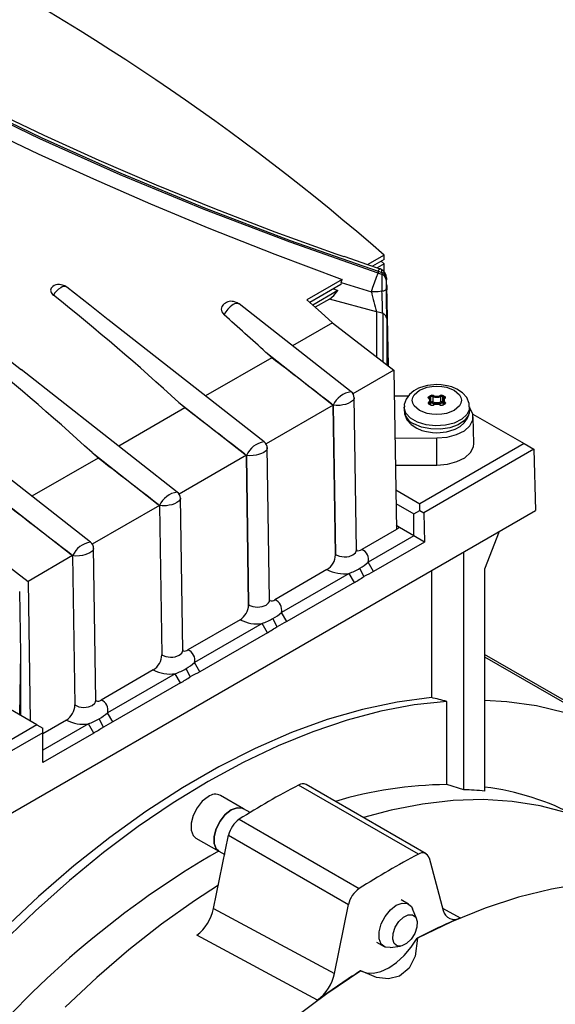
# Model space of a CAD drawing. Header units: inches. Extents: x 0 to 44, y 0 to 34.
# Tile 13 of 15: x 36.4 to 39, y 26.3 to 31. Entities that reach past the tile are written whole.
import ezdxf

# ---------------------------------------------------------------- set-up
doc = ezdxf.new("R2010")
doc.units = ezdxf.units.IN
doc.header["$LTSCALE"] = 4
doc.header["$MEASUREMENT"] = 0

msp = doc.modelspace()

# ---------------------------------------------------------------- linework, layer by layer
for p, q in [((38.0834, 29.8585), (37.9694, 29.8983)), ((38.1618, 29.9047), (38.0796, 29.8572)), ((38.162, 29.8835), (38.1054, 29.8508)), ((38.1621, 29.8622), (38.1284, 29.8428)), ((38.1471, 29.8749), (38.1621, 29.8622)), ((38.162, 29.8835), (38.1618, 29.9047)), ((38.1623, 29.8249), (38.1621, 29.8622)), ((38.1404, 29.8386), (38.0834, 29.8585)), ((38.1331, 29.8266), (38.1331, 29.8178)), ((38.1331, 29.8266), (38.1505, 29.8215)), ((38.1331, 29.8178), (38.1505, 29.8126)), ((38.1505, 29.8215), (38.1505, 29.8126)), ((37.9595, 29.7879), (37.7901, 29.6901)), ((37.9556, 29.7731), (37.9533, 29.763)), ((37.9556, 29.7731), (37.9595, 29.7879)), ((37.9556, 29.7731), (38.1009, 29.7283)), ((38.1723, 29.7933), (38.1723, 29.7844)), ((37.9533, 29.763), (37.8046, 29.6772)), ((37.9401, 29.7341), (37.8192, 29.6643)), ((37.9183, 29.7428), (37.9401, 29.7341)), ((38.1153, 29.7279), (38.1009, 29.7283)), ((38.1751, 29.758), (38.1748, 29.7422)), ((38.1834, 29.3716), (38.1751, 29.758)), ((37.899, 29.6933), (37.8308, 29.654)), ((38.1251, 29.6314), (37.899, 29.6933)), ((38.0029, 29.248), (37.4649, 29.6695)), ((38.1251, 29.6314), (38.1251, 29.4166)), ((37.5853, 29.0069), (36.8342, 29.5954)), ((37.9138, 29.5795), (37.7215, 29.4685)), ((37.9138, 29.5795), (38.2092, 29.3517)), ((38.1549, 29.624), (38.1564, 29.3924)), ((38.1744, 29.5995), (38.1752, 29.3779)), ((37.6219, 29.411), (37.5931, 29.4372)), ((37.5931, 29.4372), (37.9103, 29.1887)), ((37.6219, 29.411), (37.3039, 29.2274)), ((37.1677, 28.7659), (36.4166, 29.3544)), ((38.2092, 29.3517), (38.0118, 29.2378)), ((38.2092, 29.3517), (38.2207, 28.5855)), ((38.029, 28.4869), (38.018, 29.2218)), ((38.2777, 29.2267), (38.2111, 29.2266)), ((38.3772, 29.2248), (38.3838, 29.2286)), ((38.3782, 29.216), (38.3777, 29.217)), ((38.3777, 29.2168), (38.3777, 29.2169)), ((38.38, 29.22), (38.3866, 29.2238)), ((38.38, 29.2139), (38.38, 29.22)), ((38.3848, 29.2034), (38.3844, 29.205)), ((38.3848, 29.1854), (38.3848, 29.2034)), ((38.3866, 29.1981), (38.3866, 29.2238)), ((38.3966, 29.2244), (38.3966, 29.1986)), ((38.434, 29.1986), (38.434, 29.2244)), ((38.444, 29.2238), (38.4507, 29.22)), ((38.444, 29.1981), (38.444, 29.2238)), ((38.4463, 29.205), (38.4459, 29.2034)), ((38.4459, 29.2034), (38.4459, 29.1854)), ((38.4468, 29.2286), (38.4534, 29.2248)), ((38.4507, 29.2139), (38.4507, 29.22)), ((38.453, 29.217), (38.4524, 29.216)), ((38.453, 29.2169), (38.453, 29.2168)), ((37.2043, 29.1699), (36.8863, 28.9864)), ((37.2043, 29.1699), (37.1755, 29.1962)), ((37.1755, 29.1962), (37.4927, 28.9476)), ((37.9174, 29.1832), (37.5943, 28.9967)), ((37.9282, 28.4656), (37.9174, 29.1832)), ((37.9174, 29.1832), (37.9282, 28.4656)), ((38.2578, 29.1745), (38.2578, 29.1584)), ((38.3838, 29.1846), (38.3772, 29.1884)), ((38.379, 29.1926), (38.379, 29.1887)), ((38.3858, 29.1848), (38.3792, 29.1886)), ((38.3866, 29.1981), (38.3848, 29.197)), ((38.3894, 29.1933), (38.3848, 29.1906)), ((38.4459, 29.1906), (38.4412, 29.1933)), ((38.4459, 29.197), (38.444, 29.1981)), ((38.4515, 29.1886), (38.4448, 29.1848)), ((38.4534, 29.1884), (38.4468, 29.1846)), ((38.4516, 29.1887), (38.4516, 29.1926)), ((38.453, 29.1901), (38.453, 29.1898)), ((38.5728, 29.1584), (38.5728, 29.1745)), ((38.5879, 29.1407), (38.8343, 28.9985)), ((38.5925, 28.9989), (38.5897, 29.1275)), ((38.2141, 29.0252), (38.4158, 29.0256)), ((38.4158, 28.8954), (38.4158, 29.0256)), ((37.6114, 28.2458), (37.6004, 28.9807)), ((38.8343, 28.9985), (38.3332, 28.7092)), ((38.8811, 28.9715), (38.3521, 28.6661)), ((38.8343, 28.9985), (38.8811, 28.9715)), ((38.8811, 28.9715), (38.89, 28.677)), ((36.7501, 28.5248), (36.2122, 28.9463)), ((36.7867, 28.9289), (36.4687, 28.7453)), ((36.7867, 28.9289), (36.7579, 28.9551)), ((36.7579, 28.9551), (37.0751, 28.7066)), ((37.4998, 28.9422), (37.1767, 28.7556)), ((37.5106, 28.2245), (37.4998, 28.9421)), ((37.4998, 28.9421), (37.5106, 28.2245)), ((38.2161, 28.895), (38.4158, 28.8954)), ((38.2179, 28.7758), (38.3332, 28.7092)), ((37.1938, 28.0048), (37.1828, 28.7396)), ((36.3404, 28.714), (36.6576, 28.4655)), ((37.0822, 28.7011), (36.7591, 28.5146)), ((37.0822, 28.701), (37.093, 27.9835)), ((38.2188, 28.7109), (38.3054, 28.661)), ((38.3332, 28.677), (38.3332, 28.7092)), ((35.992, 27.004), (38.89, 28.677)), ((38.3054, 28.661), (38.3332, 28.677)), ((38.3054, 28.5549), (38.3054, 28.661)), ((38.3332, 28.677), (38.3521, 28.6661)), ((38.3521, 28.6661), (38.3564, 28.5254)), ((38.2207, 28.5855), (38.0542, 28.4893)), ((38.2358, 28.5951), (38.2207, 28.5864)), ((38.3054, 28.5549), (38.2358, 28.5951)), ((36.1547, 28.564), (36.4501, 28.3362)), ((38.3054, 28.5549), (38.0857, 28.4281)), ((38.3564, 28.5254), (38.3054, 28.5549)), ((38.7149, 28.5759), (38.645, 28.3957)), ((36.7763, 27.7637), (36.7653, 28.4986)), ((38.3564, 28.5254), (38.1112, 28.3839)), ((36.6646, 28.46), (36.4501, 28.3362)), ((36.6646, 28.46), (36.6754, 27.7424)), ((37.9282, 28.4637), (37.9282, 28.4656)), ((37.9282, 28.4636), (37.9282, 28.4637)), ((38.5448, 27.3349), (38.5448, 28.4777)), ((38.065, 28.3595), (38.0451, 28.3992)), ((38.1112, 28.3839), (38.0857, 28.4281)), ((38.645, 28.3957), (38.645, 27.3284)), ((37.8872, 28.3929), (37.6366, 28.2483)), ((37.9933, 28.3748), (37.6681, 28.187)), ((38.0188, 28.3306), (37.9933, 28.3748)), ((38.3889, 28.3877), (38.3889, 27.7781)), ((36.4501, 28.3362), (36.4602, 27.6659)), ((38.0188, 28.3306), (37.6936, 28.1428)), ((36.4163, 27.9905), (36.4101, 28.2875)), ((37.5106, 28.2226), (37.5106, 28.2245)), ((37.5106, 28.2225), (37.5106, 28.2226)), ((37.6474, 28.1184), (37.6275, 28.1581)), ((37.6936, 28.1428), (37.6681, 28.187)), ((37.4696, 28.1519), (37.219, 28.0072)), ((37.5757, 28.1337), (37.2505, 27.9459)), ((37.6013, 28.0895), (37.5757, 28.1337)), ((37.6013, 28.0895), (37.276, 27.9017)), ((36.4101, 27.6948), (36.4163, 27.9905)), ((36.4163, 27.6912), (36.4163, 27.9905)), ((39.2038, 27.6619), (38.645, 27.9845)), ((38.645, 27.9735), (39.1878, 27.6602)), ((37.276, 27.9017), (37.2505, 27.9459)), ((37.052, 27.9108), (36.8014, 27.7661)), ((37.1582, 27.8926), (36.8329, 27.7049)), ((37.1837, 27.8484), (37.1582, 27.8926)), ((37.2298, 27.8774), (37.2099, 27.917)), ((37.1837, 27.8484), (36.8584, 27.6607)), ((36.493, 27.6469), (36.347, 27.7312)), ((38.4626, 27.3594), (38.4626, 27.7598)), ((36.8584, 27.6607), (36.8329, 27.7049)), ((36.493, 27.6469), (35.992, 27.3576)), ((36.493, 27.6469), (36.5209, 27.6308)), ((36.6344, 27.6697), (36.5209, 27.6042)), ((36.7406, 27.6516), (36.5209, 27.5247)), ((36.7661, 27.6074), (36.7406, 27.6516)), ((36.8122, 27.6363), (36.7923, 27.676)), ((36.5209, 27.609), (35.992, 27.3036)), ((36.5209, 27.609), (36.5209, 27.6308)), ((36.5209, 27.4658), (36.5209, 27.609)), ((36.7661, 27.6074), (36.5209, 27.4658)), ((38.3268, 27.0249), (37.7506, 27.3576)), ((38.3635, 27.0274), (37.7872, 27.36)), ((38.5448, 27.3349), (38.4626, 27.3594)), ((37.4861, 27.2436), (37.3754, 27.3075)), ((37.5175, 27.2254), (37.4861, 27.2436)), ((37.4654, 27.193), (38.0417, 26.8603)), ((37.3424, 26.7645), (37.4143, 27.1159)), ((37.4143, 27.1159), (37.9906, 26.7833)), ((37.2573, 27.1029), (37.368, 27.039)), ((37.3547, 27.0513), (37.368, 27.039)), ((37.368, 27.039), (37.3954, 27.0232)), ((38.3779, 27.0069), (38.4456, 26.7542)), ((38.2795, 26.7856), (38.2433, 26.8064)), ((37.3424, 26.7645), (37.9229, 26.4525)), ((37.9229, 26.4525), (37.9906, 26.7833)), ((38.3177, 26.7157), (38.2985, 26.7627)), ((38.4427, 26.7652), (38.5268, 26.7187)), ((37.8417, 26.3232), (37.2614, 26.6353)), ((38.1252, 26.6019), (38.1614, 26.581)), ((38.3204, 26.6217), (38.3217, 26.621)), ((38.1907, 26.576), (38.241, 26.5828)), ((38.0494, 26.4638), (38.0481, 26.4646))]:
    msp.add_line(p, q)
at = {"flags": 128}
for points in [[(38.1331, 29.8178), (37.7096, 29.9665), (37.2963, 30.124), (36.8935, 30.2901), (36.5072, 30.4627), (36.1408, 30.6401), (35.7982, 30.8207), (35.4817, 31.0031), (35.1962, 31.1844), (34.9431, 31.3634), (34.7223, 31.5401), (34.5358, 31.7132), (34.387, 31.8797)], [(34.402, 31.8805), (34.5506, 31.7144), (34.7369, 31.5416), (34.9574, 31.3654), (35.2101, 31.1868), (35.4952, 31.006), (35.8112, 30.824), (36.1519, 30.6445), (36.5136, 30.4693), (36.8962, 30.2983), (37.2981, 30.1324), (37.7107, 29.9751), (38.1331, 29.8266)], [(37.9697, 29.8954), (37.9315, 29.9087), (37.6381, 30.0153), (37.3487, 30.1266), (37.0669, 30.2411), (36.7917, 30.3591), (36.527, 30.4791), (36.2714, 30.6016), (36.0173, 30.7309), (35.775, 30.8624), (35.5435, 30.9971), (35.3252, 31.1337)], [(35.2319, 31.0798), (35.3298, 31.0145), (35.5376, 30.8859), (35.7598, 30.7596), (35.9951, 30.6354), (36.242, 30.5128), (36.4991, 30.3914), (36.7652, 30.2708), (37.0391, 30.1515), (37.32, 30.0344), (37.636, 29.9091), (37.9595, 29.7879)], [(38.1153, 29.7719), (38.1249, 29.798), (38.1331, 29.8178)], [(38.1331, 29.8266), (38.1385, 29.8369), (38.1409, 29.8375), (38.1408, 29.8364)], [(38.151, 29.8335), (38.1425, 29.8379), (38.1402, 29.8383)], [(38.1505, 29.8215), (38.1506, 29.8325), (38.1508, 29.833)], [(38.1009, 29.7283), (38.1078, 29.7499), (38.1153, 29.7719)], [(38.1723, 29.7933), (38.1723, 29.7988), (38.1724, 29.7992), (38.1726, 29.7953)], [(38.1726, 29.7953), (38.1726, 29.7946), (38.1729, 29.7855)], [(38.1751, 29.758), (38.1731, 29.769), (38.1727, 29.7698)], [(38.1748, 29.7422), (38.1745, 29.7371), (38.174, 29.7431), (38.1735, 29.7599), (38.1729, 29.7855)], [(36.5764, 29.7578), (36.5686, 29.7539), (36.5611, 29.7456), (36.5584, 29.7356), (36.5609, 29.7252), (36.5682, 29.7155), (36.5719, 29.7124)], [(36.6327, 29.7526), (36.6267, 29.7566), (36.6097, 29.7623)], [(36.8359, 29.5928), (36.7473, 29.6635), (36.637, 29.7499)], [(37.899, 29.6933), (37.9208, 29.7101), (37.9401, 29.7341)], [(38.1515, 29.7309), (38.1339, 29.7286), (38.1153, 29.7279)], [(38.1515, 29.7309), (38.156, 29.732), (38.1602, 29.7332), (38.1638, 29.7347), (38.1669, 29.7363), (38.1694, 29.738), (38.1712, 29.7398), (38.1723, 29.7417), (38.1727, 29.7436)], [(37.4647, 29.6693), (37.4554, 29.6756), (37.4384, 29.6813)], [(37.7901, 29.6901), (37.8598, 29.6282), (37.9138, 29.5795)], [(37.3879, 29.6652), (37.3813, 29.6572), (37.3786, 29.6448), (37.3819, 29.6318), (37.3909, 29.6195), (37.3929, 29.6177)], [(36.4183, 29.3518), (36.3297, 29.4224), (36.2194, 29.5089)], [(38.4153, 29.282), (38.3696, 29.2776), (38.3528, 29.2736), (38.3271, 29.2644), (38.3039, 29.2517), (38.2833, 29.2345), (38.2676, 29.2128), (38.2588, 29.1868), (38.2592, 29.1748)], [(38.3318, 29.1584), (38.3069, 29.1795), (38.2996, 29.1928), (38.2972, 29.2066), (38.2996, 29.2205), (38.3069, 29.2337), (38.3318, 29.2548), (38.3684, 29.2692), (38.3914, 29.2734), (38.4153, 29.2748), (38.4393, 29.2734), (38.4622, 29.2692), (38.4988, 29.2548)], [(38.4988, 29.2548), (38.5237, 29.2337), (38.531, 29.2204), (38.5334, 29.2066), (38.531, 29.1928), (38.5237, 29.1795), (38.4988, 29.1584), (38.4622, 29.144), (38.4393, 29.1398), (38.4153, 29.1384), (38.3914, 29.1398), (38.3684, 29.144), (38.3318, 29.1584)], [(38.5714, 29.1753), (38.5709, 29.1919), (38.5591, 29.2196), (38.5386, 29.2428), (38.5117, 29.2605), (38.4876, 29.2706), (38.4648, 29.2769), (38.4358, 29.2812), (38.4153, 29.282)], [(38.0177, 29.2179), (38.0178, 29.2152), (38.0155, 29.2098), (38.0095, 29.2034), (38.0007, 29.1973), (37.9895, 29.1918), (37.9762, 29.1872), (37.9639, 29.1841), (37.9507, 29.182), (37.9307, 29.1813), (37.9174, 29.1832)], [(38.3758, 29.2162), (38.3741, 29.2183), (38.3738, 29.2206), (38.3748, 29.2229), (38.3772, 29.2248)], [(38.3841, 29.2062), (38.3831, 29.2101), (38.3782, 29.216)], [(38.4524, 29.216), (38.4476, 29.2101), (38.4467, 29.2067)], [(38.5728, 29.1751), (38.5718, 29.1643), (38.5597, 29.1381), (38.5347, 29.1152), (38.4991, 29.0975), (38.4561, 29.0867), (38.4094, 29.0836), (38.3633, 29.0887), (38.3218, 29.1013), (38.2886, 29.1205), (38.2667, 29.1444), (38.258, 29.1711), (38.2578, 29.1747)], [(38.2592, 29.1576), (38.2598, 29.141), (38.2715, 29.1133), (38.2921, 29.0901), (38.3189, 29.0724), (38.343, 29.0623), (38.3659, 29.056), (38.3949, 29.0517), (38.4153, 29.0508)], [(38.5728, 29.1584), (38.5674, 29.1349), (38.5487, 29.11), (38.518, 29.0895), (38.4783, 29.0751), (38.433, 29.0681), (38.386, 29.0691), (38.3417, 29.078), (38.304, 29.0941)], [(38.3792, 29.1886), (38.3781, 29.1894), (38.3777, 29.1899)], [(38.4153, 29.0508), (38.461, 29.0552), (38.4778, 29.0592), (38.5036, 29.0685), (38.5268, 29.0812), (38.5473, 29.0984), (38.5631, 29.1201), (38.5718, 29.1461), (38.5714, 29.158)], [(38.4158, 29.0256), (38.465, 29.0297), (38.51, 29.0417), (38.5475, 29.0605), (38.5742, 29.0847), (38.588, 29.1122), (38.5879, 29.1409), (38.5738, 29.1683), (38.5728, 29.1695)], [(38.453, 29.1899), (38.4526, 29.1894), (38.4515, 29.1886)], [(38.4549, 29.1971), (38.4565, 29.195), (38.4568, 29.1926), (38.4558, 29.1904), (38.4534, 29.1884)], [(37.6001, 28.9768), (37.6003, 28.9742), (37.5979, 28.9688), (37.5919, 28.9623), (37.5831, 28.9563), (37.5719, 28.9508), (37.5586, 28.9461), (37.5463, 28.943), (37.5331, 28.9409), (37.5131, 28.9403), (37.4998, 28.9421)], [(38.4158, 28.8954), (38.4657, 28.8996), (38.5115, 28.9118), (38.5496, 28.9309), (38.5767, 28.9554), (38.5908, 28.9834), (38.5925, 28.9989)], [(37.1825, 28.7358), (37.1827, 28.7331), (37.1803, 28.7277), (37.1744, 28.7213), (37.1655, 28.7152), (37.1543, 28.7097), (37.141, 28.705), (37.1288, 28.702), (37.1155, 28.6999), (37.0955, 28.6992), (37.0822, 28.701)], [(38.2358, 28.5951), (38.2276, 28.6007), (38.2204, 28.6073)], [(36.7649, 28.4947), (36.7651, 28.492), (36.7627, 28.4866), (36.7568, 28.4802), (36.748, 28.4741), (36.7367, 28.4686), (36.7234, 28.464), (36.7112, 28.4609), (36.6979, 28.4588), (36.678, 28.4581), (36.6646, 28.46)], [(37.9282, 28.4656), (37.9342, 28.4622), (37.9476, 28.4572), (37.9702, 28.454), (37.9821, 28.4545), (37.9932, 28.4563), (38.0118, 28.4634), (38.0243, 28.4743), (38.0278, 28.4809), (38.029, 28.488), (38.0289, 28.4884)], [(37.5106, 28.2245), (37.5166, 28.2211), (37.53, 28.2161), (37.5526, 28.2129), (37.5645, 28.2134), (37.5757, 28.2152), (37.5942, 28.2223), (37.6067, 28.2332), (37.6102, 28.2398), (37.6114, 28.247), (37.6113, 28.2473)], [(37.093, 27.9835), (37.0992, 27.98), (37.1125, 27.9751), (37.135, 27.9719), (37.1469, 27.9723), (37.1581, 27.9742), (37.1766, 27.9813), (37.1891, 27.9921), (37.1926, 27.9988), (37.1938, 28.0059), (37.1937, 28.0063)], [(38.3889, 27.7781), (38.2253, 27.7564), (38.0583, 27.721), (37.8882, 27.6719), (37.716, 27.6094), (37.542, 27.5338), (37.3671, 27.4452), (37.1919, 27.344), (37.017, 27.2306), (36.843, 27.1055), (36.6707, 26.9691), (36.5007, 26.8218), (36.3337, 26.6644), (36.1701, 26.4972)], [(38.4626, 27.7598), (38.3064, 27.7423), (38.1467, 27.712), (37.9841, 27.6691), (37.8192, 27.6137), (37.6526, 27.546), (37.4848, 27.4663), (37.3164, 27.3748), (37.148, 27.2719), (36.9802, 27.1579), (36.8136, 27.0332), (36.6487, 26.8982), (36.4861, 26.7534), (36.3264, 26.5993), (36.1701, 26.4364)], [(36.6754, 27.7424), (36.6814, 27.739), (36.6949, 27.734), (36.7175, 27.7308), (36.7294, 27.7313), (36.7405, 27.7331), (36.759, 27.7402), (36.7715, 27.7511), (36.775, 27.7577), (36.7762, 27.7648), (36.7761, 27.7652)], [(40.0165, 26.7226), (40.014, 26.7293), (39.9533, 26.8754), (39.8835, 27.0118), (39.8048, 27.1381), (39.7176, 27.2537), (39.622, 27.3583), (39.5185, 27.4516), (39.4073, 27.5332), (39.289, 27.6029), (39.1638, 27.6603), (39.0322, 27.7053), (38.8948, 27.7378), (38.7518, 27.7576), (38.645, 27.764)], [(37.3164, 27.3016), (37.2878, 27.2793), (37.2627, 27.2481), (37.244, 27.2116), (37.2341, 27.1744), (37.2341, 27.141), (37.244, 27.1152), (37.2573, 27.1029)], [(39.2448, 27.1367), (39.1628, 27.1767), (39.0402, 27.2233), (38.9115, 27.2573), (38.7773, 27.2787), (38.638, 27.2873), (38.4941, 27.2831), (38.3464, 27.2662), (38.1952, 27.2365), (38.0629, 27.2009)], [(37.4861, 27.2436), (37.4807, 27.2462), (37.4556, 27.2484), (37.427, 27.2377), (37.3985, 27.2154), (37.3734, 27.1842), (37.3547, 27.1478), (37.3448, 27.1106), (37.3448, 27.0771), (37.3547, 27.0513)], [(37.368, 27.039), (37.3547, 27.0513), (37.3448, 27.0771), (37.3448, 27.1106), (37.3547, 27.1478), (37.3734, 27.1842), (37.3985, 27.2154), (37.427, 27.2377), (37.4556, 27.2484), (37.4807, 27.2462), (37.4861, 27.2436)], [(40.7245, 25.5543), (40.7223, 25.5672), (40.6877, 25.7327), (40.643, 25.8893), (40.5883, 26.0366), (40.5239, 26.1738), (40.4499, 26.3005), (40.3668, 26.4161), (40.2749, 26.5201), (40.1744, 26.6122), (40.066, 26.6919), (39.9498, 26.759), (39.8265, 26.8131), (39.6966, 26.854), (39.5605, 26.8817), (39.4189, 26.8959), (39.2722, 26.8966), (39.1212, 26.8838), (38.9663, 26.8575), (38.8083, 26.818), (38.6478, 26.7652), (38.4854, 26.6995), (38.3217, 26.621)], [(37.3653, 26.8766), (37.2501, 26.8016), (37.092, 26.689), (36.9353, 26.5658), (36.7807, 26.4327), (36.6288, 26.29)], [(38.1481, 26.5933), (38.1382, 26.619), (38.1382, 26.6525), (38.1481, 26.6897), (38.1668, 26.7262), (38.1919, 26.7574), (38.2205, 26.7797), (38.249, 26.7904), (38.2741, 26.7881), (38.2928, 26.7732), (38.2985, 26.7627)], [(38.2108, 26.5952), (38.2033, 26.6162), (38.2048, 26.6438), (38.2151, 26.6737), (38.2325, 26.7014), (38.2545, 26.7227), (38.2776, 26.7343), (38.2984, 26.7345), (38.3137, 26.7232), (38.3211, 26.7021), (38.3196, 26.6745), (38.3093, 26.6446), (38.2919, 26.6169), (38.27, 26.5956), (38.2468, 26.584), (38.226, 26.5839), (38.2108, 26.5952)], [(38.0481, 26.4646), (38.0775, 26.4543), (38.1108, 26.4533), (38.1468, 26.4617), (38.1843, 26.4791), (38.2217, 26.5049), (38.2578, 26.5382), (38.2911, 26.5776), (38.3204, 26.6217)], [(38.3217, 26.621), (38.3109, 26.5349), (38.2827, 26.4779), (38.2351, 26.4393), (38.1829, 26.4267), (38.1253, 26.4327), (38.0494, 26.4638)], [(38.1907, 26.576), (38.1668, 26.5784), (38.1481, 26.5933)], [(38.0494, 26.4638), (37.8857, 26.3533), (37.7233, 26.2315), (37.5628, 26.0989), (37.4048, 25.9561), (37.2499, 25.8035), (37.0989, 25.6419), (36.9522, 25.4719), (36.8106, 25.2942), (36.6745, 25.1094), (36.5446, 24.9184), (36.4213, 24.722), (36.3051, 24.5208), (36.1967, 24.3158), (36.0962, 24.1078), (36.0043, 23.8976), (35.9212, 23.6861), (35.8472, 23.4741), (35.7828, 23.2624), (35.7281, 23.052), (35.6834, 22.8437), (35.6488, 22.6384), (35.6246, 22.4368), (35.6107, 22.2398)]]:
    msp.add_lwpolyline(points, dxfattribs=at)
for centre, radius, start, end in [((30.7915, 21.4377), 11.2255, 48.96099, 63.09868), ((38.14, 29.7909), 0.0324, 4.2702, 70.9526), ((38.1307, 29.7974), 0.042, 357.0793, 61.4168), ((43.4122, 29.8305), 5.2617, 180.1949, 181.0848), ((38.14, 29.782), 0.0324, 4.2704, 70.9531), ((40.803, 29.7934), 2.6308, 180.1948, 181.0848), ((36.6678, 29.6507), 0.114, 122.1343, 147.278), ((36.5987, 29.7149), 0.0486, 76.9184, 117.4651), ((36.624, 29.7273), 0.0261, 60.1214, 130.0428), ((39.3131, 29.979), 1.2379, 191.6851, 196.3077), ((35.2481, 29.5848), 2.907, 0.7732, 2.8814), ((27.3003, 29.5429), 10.8743, 0.2983, 1.05766), ((29.5183, 20.8529), 11.3244, 47.45487, 51.47427), ((37.4273, 29.6289), 0.0535, 78.039, 137.3826), ((37.4529, 29.6453), 0.0271, 63.6779, 129.0907), ((37.4972, 29.5688), 0.1152, 122.1845, 154.889), ((38.1163, 29.533), 0.0989, 67.0636, 84.9442), ((-28.0746, -43.2337), 97.9454, 47.898036, 48.055711), ((38.1456, 29.5965), 0.029, 5.7929, 71.3232), ((29.1007, 20.6119), 11.3244, 47.45487, 51.47427), ((38.0182, 29.1387), 0.1102, 98.0914, 156.1854), ((37.9786, 29.2169), 0.0395, 0.8574, 51.9146), ((38.3769, 29.2141), 0.0023, 37.347, 118.1037), ((38.3691, 29.2066), 0.0117, 305.0941, 54.9059), ((38.3739, 29.2197), 0.00605, 2.6055, 57.3945), ((38.3817, 29.2163), 0.00403, 114.6582, 171.2853), ((38.3714, 29.2034), 0.0132, 305.1333, 20.6073), ((38.3923, 29.2123), 0.0184, 69.0998, 117.2521), ((38.3806, 29.2235), 0.00605, 2.6055, 57.3945), ((38.3922, 29.2128), 0.0123, 69.2744, 117.0775), ((38.3922, 29.1871), 0.0123, 69.2744, 117.0775), ((38.3892, 29.1988), 0.0074, 314.602, 358.6675), ((38.404, 29.2242), 0.0074, 134.602, 178.6675), ((38.4153, 29.2751), 0.0541, 249.7652, 290.2348), ((38.4153, 29.2494), 0.0541, 249.7652, 290.2348), ((38.4153, 29.274), 0.0475, 249.6588, 290.3412), ((38.4384, 29.2123), 0.0184, 62.7498, 110.8983), ((38.4266, 29.2242), 0.0074, 1.3325, 45.398), ((38.4384, 29.2128), 0.0123, 62.9225, 110.7256), ((38.4384, 29.1871), 0.0123, 62.9225, 110.7256), ((38.4414, 29.1988), 0.0074, 181.3325, 225.398), ((38.4501, 29.2235), 0.00605, 122.6055, 177.3945), ((38.4592, 29.2034), 0.0132, 160.3657, 234.8493), ((38.4616, 29.2066), 0.0117, 125.0941, 234.9059), ((38.4567, 29.2197), 0.00605, 122.6055, 177.3945), ((38.4491, 29.2164), 0.00392, 7.7875, 66.1815), ((38.4538, 29.2139), 0.00249, 63.6232, 122.7563), ((38.4518, 29.2201), 0.00497, 307.6763, 71.2297), ((38.3347, 29.1649), 0.0772, 184.8256, 246.4945), ((38.3788, 29.1931), 0.00497, 127.6763, 251.2297), ((38.3738, 29.1922), 0.00523, 4.0302, 68.0316), ((38.3784, 29.1868), 0.00198, 65.686, 125.6182), ((38.381, 29.1899), 0.00335, 126.6615, 177.4985), ((38.385, 29.1831), 0.00188, 63.5481, 127.3029), ((38.3923, 29.2009), 0.0184, 242.7498, 290.8983), ((38.3922, 29.1975), 0.0142, 243.1281, 290.9338), ((38.3927, 29.1984), 0.00605, 182.6055, 237.3945), ((38.3922, 29.1878), 0.00612, 69.0996, 117.2523), ((38.4153, 29.2503), 0.0605, 249.7558, 290.2442), ((38.4153, 29.1354), 0.0521, 69.7652, 110.2348), ((38.3977, 29.1829), 0.00141, 40.6482, 107.2624), ((38.4153, 29.1392), 0.0475, 69.6588, 110.3412), ((38.4384, 29.2009), 0.0184, 249.0998, 297.2521), ((38.4329, 29.1829), 0.00141, 72.7376, 139.3518), ((38.4384, 29.1975), 0.0142, 249.0662, 296.8719), ((38.4384, 29.1878), 0.00612, 62.7514, 110.8967), ((38.438, 29.1984), 0.00605, 302.6055, 357.3945), ((38.4457, 29.1831), 0.00188, 52.6971, 116.4519), ((38.4523, 29.1868), 0.00198, 54.3818, 114.314), ((38.4568, 29.1922), 0.00523, 111.9684, 175.9698), ((38.4496, 29.1899), 0.00335, 2.5015, 53.3385), ((37.6006, 28.8976), 0.1102, 98.0914, 156.1854), ((37.561, 28.9758), 0.0395, 0.8574, 51.9146), ((37.1831, 28.6565), 0.1102, 98.0914, 156.1854), ((37.1434, 28.7348), 0.0395, 0.8574, 51.9146), ((36.7655, 28.4155), 0.1102, 98.0914, 156.1854), ((36.7258, 28.4937), 0.0395, 0.8574, 51.9146), ((38.0395, 28.4876), 0.0105, 172.9204, 213.7044), ((38.0379, 28.5093), 0.0257, 251.7135, 309.2345), ((38.0341, 28.4403), 0.053, 346.6008, 67.7557), ((37.8396, 28.4678), 0.0887, 302.451, 357.3014), ((37.8643, 28.7152), 0.3641, 290.7552, 299.7663), ((37.9216, 28.6157), 0.2493, 299.7006, 311.1733), ((37.9692, 28.5529), 0.1798, 242.857, 277.723), ((36.5394, 30.7395), 2.827, 301.5555, 302.6593), ((39.2812, 26.1083), 2.5587, 117.2121, 118.3816), ((37.422, 28.2267), 0.0887, 302.451, 357.3014), ((37.622, 28.2465), 0.0105, 172.9204, 213.7044), ((37.6204, 28.2682), 0.0257, 251.7135, 309.2345), ((37.6166, 28.1993), 0.053, 346.6008, 67.7557), ((37.4467, 28.4742), 0.3641, 290.7552, 299.7663), ((37.504, 28.3746), 0.2493, 299.7006, 311.1733), ((37.5516, 28.3118), 0.1798, 242.857, 277.723), ((36.1218, 30.4985), 2.827, 301.5555, 302.6593), ((38.8637, 25.8673), 2.5587, 117.2121, 118.3816), ((37.0048, 27.9853), 0.0882, 302.3358, 358.8005), ((37.2044, 28.0054), 0.0105, 172.9204, 213.7044), ((37.2028, 28.0271), 0.0257, 251.7146, 309.2367), ((37.199, 27.9582), 0.053, 346.6008, 67.7557), ((37.0864, 28.1335), 0.2493, 299.7006, 311.1733), ((37.134, 28.0707), 0.1798, 242.857, 277.723), ((37.0291, 28.2331), 0.3641, 290.7552, 299.7663), ((35.7043, 30.2574), 2.827, 301.5555, 302.6593), ((38.4461, 25.6262), 2.5587, 117.2121, 118.3816), ((36.5872, 27.7443), 0.0882, 302.3358, 358.8004), ((36.7868, 27.7644), 0.0105, 172.9204, 213.7044), ((36.7852, 27.7861), 0.0257, 251.7145, 309.2365), ((36.7814, 27.7171), 0.053, 346.6008, 67.7557), ((36.6688, 27.8925), 0.2493, 299.7006, 311.1733), ((36.7164, 27.8297), 0.1798, 242.857, 277.723), ((36.6116, 27.992), 0.3641, 290.7552, 299.7663), ((38.0285, 25.3852), 2.5587, 117.2121, 118.3816), ((35.2867, 30.0163), 2.827, 301.5555, 302.6593), ((39.5709, 23.8751), 3.9296, 117.5962, 122.3984), ((37.7711, 27.3253), 0.0383, 65.0914, 122.4566), ((38.4733, 25.4623), 1.8971, 90.3226, 106.7251), ((37.3506, 27.257), 0.0562, 63.7957, 127.5147), ((38.4992, 25.8534), 1.4822, 84.3556, 88.2385), ((38.4899, 26.0889), 1.2681, 61.8045, 82.9729), ((37.5365, 27.0904), 0.1248, 124.7256, 168.1961), ((39.618, 23.1451), 4.4994, 120.0367, 140.0225), ((40.1472, 23.5424), 3.9296, 117.5962, 122.3984), ((38.3464, 26.9991), 0.0324, 13.8016, 127.2086), ((38.1128, 26.7577), 0.1248, 124.7256, 168.1961), ((37.125, 26.8108), 0.2223, 307.864, 347.9653), ((38.4996, 26.767), 0.0555, 193.3535, 299.3355), ((39.6856, 23.9826), 2.9713, 112.9531, 117.3513), ((40.1616, 23.158), 3.9243, 122.5856, 126.2391), ((37.7056, 26.4988), 0.2222, 307.7818, 347.9691)]:
    msp.add_arc(centre, radius, start, end)
for centre, major_axis, ratio, start_param, end_param in [((37.8685, 29.1646), (4.0176, -3.0986), 0.008789, 1.567181, 1.639004), ((37.451, 28.9235), (4.0176, -3.0986), 0.008789, 1.567181, 1.639004), ((37.9521, 29.2128), (4.0176, -3.0986), 0.008789, 4.708773, 4.710539), ((37.9592, 29.2073), (0.0281, 0.0526), 0.586992, 2.325961, 2.327726), ((37.0334, 28.6825), (4.0176, -3.0986), 0.008789, 1.567181, 1.639004), ((37.5345, 28.9717), (4.0176, -3.0986), 0.008789, 4.708773, 4.710539), ((37.5416, 28.9662), (0.0281, 0.0526), 0.586992, 2.325961, 2.327726), ((36.6158, 28.4414), (4.0176, -3.0986), 0.008789, 1.567181, 1.639004), ((37.1169, 28.7307), (4.0176, -3.0986), 0.008789, 4.708773, 4.710539), ((37.124, 28.7251), (0.0281, 0.0526), 0.586992, 2.325961, 2.327726), ((36.6993, 28.4896), (4.0176, -3.0986), 0.008789, 4.708773, 4.710539), ((36.7064, 28.4841), (0.0281, 0.0526), 0.586992, 2.325961, 2.327726), ((36.1701, 24.7325), (5.7224, 0), 0.577382, 1.158605, 1.172629)]:
    msp.add_ellipse(centre, major_axis=major_axis, ratio=ratio, start_param=start_param, end_param=end_param)

doc.saveas('drawing.dxf')
